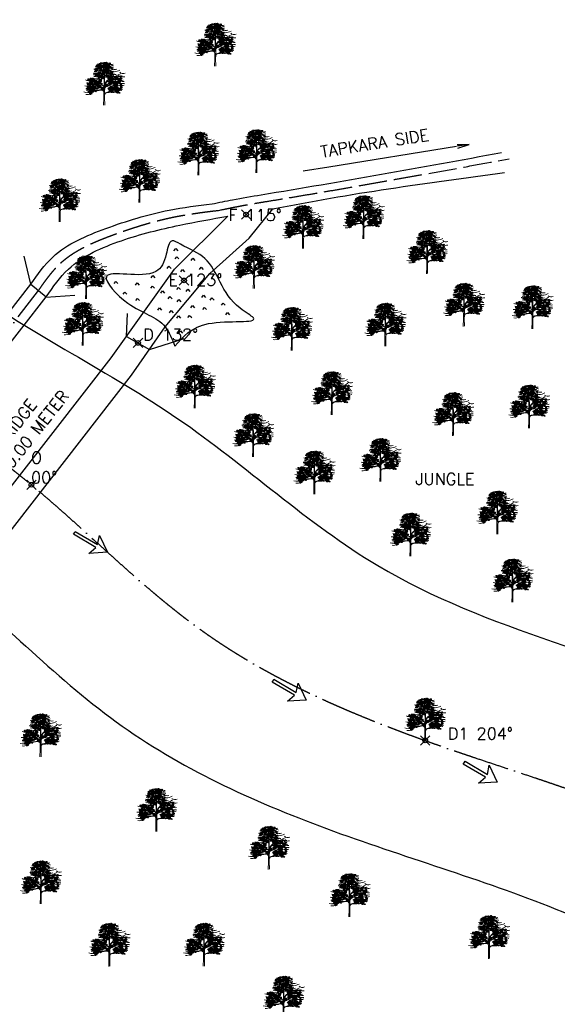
# Model space of a CAD drawing. Header units: millimetres. Extents: x 1046342 to 4871194, y -320379 to 624621.
# Tile 10 of 12: x 4128370 to 4356348, y -108701 to 308894. Entities that reach past the tile are written whole.
import ezdxf

# ---------------------------------------------------------------- set-up
doc = ezdxf.new("R2010")
doc.units = ezdxf.units.MM
doc.header["$LTSCALE"] = 1000
doc.header["$PDMODE"] = 35
doc.header["$PDSIZE"] = 2000
doc.linetypes.add('ACAD_ISO02W100', pattern=[15, 12, -3])
doc.linetypes.add('ACAD_ISO04W100', pattern=[30, 24, -3, 0, -3])
doc.styles.get("Standard").update_dxf_attribs({"font": 'romans.shx'})

# ---------------------------------------------------------------- blocks, each defined once
blk = doc.blocks.new('ARROW 11')
for p, q in [((-20.9, 2.8), (-25.9, 17.5)), ((-25.9, 17.5), (0, 0)), ((-64.1, 0), (-64.1, 2.8)), ((-64.1, 2.8), (-20.9, 2.8)), ((-64.1, -2.8), (-64.1, 0)), ((0, 0), (-25.9, -17.5)), ((-20.9, -2.8), (-64.1, -2.8)), ((-25.9, -17.5), (-20.9, -2.8))]:
    blk.add_line(p, q)
blk = doc.blocks.new('_Open')
at = {"color": 0, "linetype": 'ByBlock', "lineweight": -2}
for p, q in [((-1, 0.167), (0, 0)), ((-1, -0.167), (0, 0)), ((0, 0), (-1, 0))]:
    blk.add_line(p, q, dxfattribs=at)
blk = doc.blocks.new('TREE 34')
at = {"lineweight": 0}
for p, q in [((-0.6, 128.7), (-0.2, 155.6)), ((-0.5, 90.1), (-0.5, 116.2)), ((2.1, 55.8), (2.4, 94.5)), ((-1.6, 33.9), (-1.6, 59.8)), ((-1.4, 69), (-1.1, 82.5)), ((1.9, 37.9), (2, 47.6)), ((-2.8, -0.3), (-1.6, 33.9)), ((2.2, 0), (1.9, 37.9))]:
    blk.add_line(p, q, dxfattribs=at)
at = {"color": 0, "linetype": 'ByBlock', "lineweight": 0}
for centre, radius, start, end in [((-36.2, 178.4), 5.53, 17.2907, 114.8283), ((-33.2, 185.2), 5.65, 198.6203, 293.4986), ((-29.2, 182.6), 5.65, 76.6118, 171.4901), ((-33.4, 188.8), 5.53, 255.2821, 352.8197), ((-21.3, 183.6), 5.65, 76.6118, 171.4901), ((-25.4, 189.8), 5.53, 255.2821, 352.8197), ((-20, 188.3), 5.65, 76.6118, 171.4901), ((-24.2, 194.5), 5.53, 255.2821, 352.8197), ((-19.5, 177.1), 5.65, 76.6118, 171.4901), ((-19.5, 177.1), 5.65, 76.6118, 171.4901), ((-19.7, 179.4), 5.53, 17.2907, 114.8283), ((-16.7, 186.2), 5.65, 198.6203, 293.4986), ((-18.8, 185.2), 5.53, 17.2907, 114.8283), ((-15.8, 192.1), 5.65, 198.6203, 293.4986), ((-6.6, 180.9), 5.65, 76.6118, 171.4901), ((-10.8, 187.1), 5.53, 255.2821, 352.8197), ((-6.4, 179.4), 5.65, 76.6118, 171.4901), ((-10.6, 185.6), 5.53, 255.2821, 352.8197), ((-7, 189.7), 5.65, 231.6169, 326.4952), ((-3.1, 177.7), 5.65, 76.6118, 171.4901), ((-7.2, 183.9), 5.53, 255.2821, 352.8197), ((-2.6, 192), 5.65, 76.6118, 171.4901), ((-6.8, 198.2), 5.53, 255.2821, 352.8197), ((-3.1, 202.3), 5.65, 231.6169, 326.4952), ((0.8, 190.3), 5.65, 76.6118, 171.4901), ((-3.4, 196.5), 5.53, 255.2821, 352.8197), ((4.1, 184.9), 5.65, 76.6118, 171.4901), ((-0.1, 191.1), 5.53, 255.2821, 352.8197), ((5.4, 189.5), 5.65, 76.6118, 171.4901), ((1.2, 195.7), 5.53, 255.2821, 352.8197), ((5.9, 181.3), 5.65, 76.6118, 171.4901), ((1.7, 187.5), 5.53, 255.2821, 352.8197), ((8.7, 177.7), 5.65, 76.6118, 171.4901), ((9.7, 193.9), 5.65, 76.6118, 171.4901), ((5.5, 200.1), 5.53, 255.2821, 352.8197), ((10.9, 190.3), 5.65, 76.6118, 171.4901), ((6.7, 196.5), 5.53, 255.2821, 352.8197), ((8.5, 179.9), 5.53, 17.2907, 114.8283), ((11.5, 186.7), 5.65, 198.6203, 293.4986), ((12.3, 182.5), 5.65, 76.6118, 171.4901), ((8.1, 188.7), 5.53, 255.2821, 352.8197), ((12.7, 183.8), 5.65, 76.6118, 171.4901), ((12.7, 183.8), 5.65, 76.6118, 171.4901), ((8.5, 190), 5.53, 255.2821, 352.8197), ((8.5, 190), 5.53, 255.2821, 352.8197), ((9.4, 179.4), 5.53, 17.2907, 114.8283), ((12.4, 186.3), 5.65, 198.6203, 293.4986), ((12.4, 186.1), 5.53, 17.2907, 114.8283), ((15.5, 192.9), 5.65, 198.6203, 293.4986), ((13.3, 191.9), 5.53, 17.2907, 114.8283), ((16.4, 198.8), 5.65, 198.6203, 293.4986), ((20.2, 179.5), 5.65, 76.6118, 171.4901), ((16, 185.6), 5.53, 255.2821, 352.8197), ((24.3, 179.6), 5.65, 76.6118, 171.4901), ((20.1, 185.7), 5.53, 255.2821, 352.8197), ((25.5, 187.6), 5.65, 76.6118, 171.4901), ((21.4, 193.8), 5.53, 255.2821, 352.8197), ((26.2, 190.6), 5.53, 50.2872, 147.8248), ((25, 198), 5.65, 231.6169, 326.4952), ((-37.8, 161), 5.65, 76.6118, 171.4901), ((-42, 167.2), 5.53, 255.2821, 352.8197), ((-37, 137.8), 5.65, 76.6118, 171.4901), ((-41.1, 144), 5.53, 255.2821, 352.8197), ((-37.2, 164), 5.53, 50.2872, 147.8248), ((-38.4, 171.4), 5.65, 231.6169, 326.4952), ((-36.3, 140.7), 5.53, 50.2872, 147.8248), ((-37.5, 148.1), 5.65, 231.6169, 326.4952), ((-34.4, 165.5), 5.65, 76.6118, 171.4901), ((-34.4, 165.5), 5.65, 76.6118, 171.4901), ((-34.5, 159.4), 5.65, 76.6118, 171.4901), ((-38.6, 165.5), 5.53, 255.2821, 352.8197), ((-33.6, 142.2), 5.65, 76.6118, 171.4901), ((-33.6, 142.2), 5.65, 76.6118, 171.4901), ((-33.6, 136.1), 5.65, 76.6118, 171.4901), ((-37.8, 142.3), 5.53, 255.2821, 352.8197), ((-31.1, 153.9), 5.65, 76.6118, 171.4901), ((-30.8, 151.3), 5.65, 198.6203, 293.4986), ((-29.9, 164.9), 5.65, 76.6118, 171.4901), ((-34.1, 171.1), 5.53, 255.2821, 352.8197), ((-29.8, 158.6), 5.65, 76.6118, 171.4901), ((-34, 164.8), 5.53, 255.2821, 352.8197), ((-29, 141.6), 5.65, 76.6118, 171.4901), ((-33.2, 147.8), 5.53, 255.2821, 352.8197), ((-29, 135.3), 5.65, 76.6118, 171.4901), ((-33.2, 141.5), 5.53, 255.2821, 352.8197), ((-25.3, 147.5), 5.53, 50.2872, 147.8248), ((-26.5, 154.8), 5.65, 231.6169, 326.4952), ((-25.3, 132.3), 5.53, 50.2872, 147.8248), ((-24.3, 169), 5.65, 76.6118, 171.4901), ((-28.5, 175.2), 5.53, 255.2821, 352.8197), ((-23.4, 171), 5.65, 76.6118, 171.4901), ((-22.5, 148.9), 5.65, 76.6118, 171.4901), ((-22.5, 148.9), 5.65, 76.6118, 171.4901), ((-22.6, 142.8), 5.65, 76.6118, 171.4901), ((-26.7, 149), 5.53, 255.2821, 352.8197), ((-22.5, 133.7), 5.65, 76.6118, 171.4901), ((-22.5, 133.7), 5.65, 76.6118, 171.4901), ((-23.7, 173.2), 5.53, 17.2907, 114.8283), ((-20.7, 180), 5.65, 198.6203, 293.4986), ((-19.9, 175.8), 5.65, 76.6118, 171.4901), ((-24.1, 182), 5.53, 255.2821, 352.8197), ((-23.7, 183.3), 5.53, 255.2821, 352.8197), ((-23.7, 183.3), 5.53, 255.2821, 352.8197), ((-22.8, 172.7), 5.53, 17.2907, 114.8283), ((-19.8, 179.6), 5.65, 198.6203, 293.4986), ((-19.8, 158), 5.65, 198.6203, 293.4986), ((-19.8, 142.8), 5.65, 198.6203, 293.4986), ((-18, 148.4), 5.65, 76.6118, 171.4901), ((-22.2, 154.6), 5.53, 255.2821, 352.8197), ((-18, 133.2), 5.65, 76.6118, 171.4901), ((-22.2, 139.4), 5.53, 255.2821, 352.8197), ((-17.9, 166.8), 5.65, 76.6118, 171.4901), ((-22.1, 173), 5.53, 255.2821, 352.8197), ((-18, 142), 5.65, 76.6118, 171.4901), ((-22.1, 148.2), 5.53, 255.2821, 352.8197), ((-15.5, 160.5), 5.65, 76.6118, 171.4901), ((-15.5, 160.5), 5.65, 76.6118, 171.4901), ((-19.7, 166.7), 5.53, 255.2821, 352.8197), ((-19.7, 166.7), 5.53, 255.2821, 352.8197), ((-15.8, 162.7), 5.53, 17.2907, 114.8283), ((-12.8, 169.5), 5.65, 198.6203, 293.4986), ((-12, 172.8), 5.65, 76.6118, 171.4901), ((-16.2, 178.9), 5.53, 255.2821, 352.8197), ((-14.9, 168.6), 5.53, 17.2907, 114.8283), ((-11.8, 175.4), 5.65, 198.6203, 293.4986), ((-10.5, 144), 5.53, 50.2872, 147.8248), ((-11.7, 151.4), 5.65, 231.6169, 326.4952), ((-7.9, 172.9), 5.65, 76.6118, 171.4901), ((-12, 179), 5.53, 255.2821, 352.8197), ((-7.8, 145.5), 5.65, 76.6118, 171.4901), ((-7.8, 145.5), 5.65, 76.6118, 171.4901), ((-7.8, 139.4), 5.65, 76.6118, 171.4901), ((-12, 145.5), 5.53, 255.2821, 352.8197), ((-7.5, 157.5), 5.53, 50.2872, 147.8248), ((-8.7, 164.8), 5.65, 231.6169, 326.4952), ((-5, 154.5), 5.65, 198.6203, 293.4986), ((-4.7, 158.9), 5.65, 76.6118, 171.4901), ((-4.7, 158.9), 5.65, 76.6118, 171.4901), ((-4.7, 152.8), 5.65, 76.6118, 171.4901), ((-8.9, 159), 5.53, 255.2821, 352.8197), ((-3.2, 144.9), 5.65, 76.6118, 171.4901), ((-7.4, 151.1), 5.53, 255.2821, 352.8197), ((-3.2, 138.6), 5.65, 76.6118, 171.4901), ((-7.4, 144.8), 5.53, 255.2821, 352.8197), ((-2, 168), 5.65, 198.6203, 293.4986), ((-0.7, 163), 5.65, 76.6118, 171.4901), ((-4.9, 169.2), 5.53, 255.2821, 352.8197), ((-0.2, 158.4), 5.65, 76.6118, 171.4901), ((-4.4, 164.5), 5.53, 255.2821, 352.8197), ((-0.1, 152), 5.65, 76.6118, 171.4901), ((-4.3, 158.2), 5.53, 255.2821, 352.8197), ((0.3, 172.3), 5.65, 76.6118, 171.4901), ((-3.9, 178.5), 5.53, 255.2821, 352.8197), ((-2.9, 159.7), 5.65, 15.2344, 110.1127), ((0.5, 166.3), 5.53, 193.9048, 291.4424), ((1.5, 176.9), 5.65, 76.6118, 171.4901), ((-2.6, 183.1), 5.53, 255.2821, 352.8197), ((4.6, 155.5), 5.65, 76.6118, 171.4901), ((0.4, 161.7), 5.53, 255.2821, 352.8197), ((1.9, 162.9), 5.65, 15.2344, 110.1127), ((5.4, 169.5), 5.53, 193.9048, 291.4424), ((3, 158), 5.65, 15.2344, 110.1127), ((6.4, 164.6), 5.53, 193.9048, 291.4424), ((6.9, 149.1), 5.65, 76.6118, 171.4901), ((6.9, 149.1), 5.65, 76.6118, 171.4901), ((2.7, 155.3), 5.53, 255.2821, 352.8197), ((2.7, 155.3), 5.53, 255.2821, 352.8197), ((7.9, 175.7), 5.65, 76.6118, 171.4901), ((3.7, 181.9), 5.53, 255.2821, 352.8197), ((8.2, 175), 5.65, 76.6118, 171.4901), ((8.2, 175), 5.65, 76.6118, 171.4901), ((4, 181.2), 5.53, 255.2821, 352.8197), ((4, 181.2), 5.53, 255.2821, 352.8197), ((9, 134.4), 5.53, 50.2872, 147.8248), ((7.8, 141.8), 5.65, 231.6169, 326.4952), ((11.3, 167.2), 5.65, 76.6118, 171.4901), ((7.1, 173.4), 5.53, 255.2821, 352.8197), ((7.9, 161.2), 5.65, 15.2344, 110.1127), ((11.3, 167.8), 5.53, 193.9048, 291.4424), ((11.8, 135.9), 5.65, 76.6118, 171.4901), ((11.8, 135.9), 5.65, 76.6118, 171.4901), ((8.9, 144.6), 5.65, 15.2344, 110.1127), ((12.3, 151.2), 5.53, 193.9048, 291.4424), ((10.7, 177.5), 5.65, 231.6169, 326.4952), ((14.3, 173.5), 5.65, 76.6118, 171.4901), ((10.1, 179.7), 5.53, 255.2821, 352.8197), ((14.6, 165.5), 5.65, 76.6118, 171.4901), ((10.5, 171.7), 5.53, 255.2821, 352.8197), ((14.5, 145), 5.65, 198.6203, 293.4986), ((11.9, 153.9), 5.65, 15.2344, 110.1127), ((15.3, 160.5), 5.53, 193.9048, 291.4424), ((12, 150.1), 5.65, 15.2344, 110.1127), ((15.4, 156.8), 5.53, 193.9048, 291.4424), ((16.3, 135.3), 5.65, 76.6118, 171.4901), ((12.1, 141.5), 5.53, 255.2821, 352.8197), ((16.6, 167.2), 5.65, 76.6118, 171.4901), ((16.6, 167.2), 5.65, 76.6118, 171.4901), ((12.5, 173.4), 5.53, 255.2821, 352.8197), ((12.5, 173.4), 5.53, 255.2821, 352.8197), ((13.5, 145.7), 5.65, 15.2344, 110.1127), ((17, 152.4), 5.53, 193.9048, 291.4424), ((15.8, 157.9), 5.65, 15.2344, 110.1127), ((19.3, 164.5), 5.53, 193.9048, 291.4424), ((16.4, 169.4), 5.53, 17.2907, 114.8283), ((19.4, 176.2), 5.65, 198.6203, 293.4986), ((17.3, 175.3), 5.53, 17.2907, 114.8283), ((20.3, 182.1), 5.65, 198.6203, 293.4986), ((19, 163.4), 5.65, 15.2344, 110.1127), ((22.4, 170.1), 5.53, 193.9048, 291.4424), ((19.4, 144), 5.65, 15.2344, 110.1127), ((22.9, 150.7), 5.53, 193.9048, 291.4424), ((20.5, 159), 5.65, 15.2344, 110.1127), ((24, 165.6), 5.53, 193.9048, 291.4424), ((24.4, 144.1), 5.65, 15.2344, 110.1127), ((27.8, 150.7), 5.53, 193.9048, 291.4424), ((26.4, 157.3), 5.65, 15.2344, 110.1127), ((29.9, 163.9), 5.53, 193.9048, 291.4424), ((31.8, 139.8), 5.65, 76.6118, 171.4901), ((27.6, 146), 5.53, 255.2821, 352.8197), ((29.2, 147.2), 5.65, 15.2344, 110.1127), ((32.6, 153.9), 5.53, 193.9048, 291.4424), ((30.3, 142.4), 5.65, 15.2344, 110.1127), ((33.7, 149), 5.53, 193.9048, 291.4424), ((34.2, 133.5), 5.65, 76.6118, 171.4901), ((34.2, 133.5), 5.65, 76.6118, 171.4901), ((30, 139.7), 5.53, 255.2821, 352.8197), ((30, 139.7), 5.53, 255.2821, 352.8197), ((33.3, 167.7), 5.65, 15.2344, 110.1127), ((36.7, 174.4), 5.53, 193.9048, 291.4424), ((38.5, 151.6), 5.65, 76.6118, 171.4901), ((34.3, 157.8), 5.53, 255.2821, 352.8197), ((35.1, 145.5), 5.65, 15.2344, 110.1127), ((38.5, 152.2), 5.53, 193.9048, 291.4424), ((38, 161.9), 5.65, 231.6169, 326.4952), ((40.7, 163.5), 5.65, 76.6118, 171.4901), ((36.6, 169.7), 5.53, 255.2821, 352.8197), ((70, 139.6), 5.65, 198.6203, 293.4986), ((-77.9, 97.6), 5.65, 15.2344, 110.1127), ((-74.5, 104.2), 5.53, 193.9048, 291.4424), ((-76.9, 92.7), 5.65, 15.2344, 110.1127), ((-73.4, 99.4), 5.53, 193.9048, 291.4424), ((-71.4, 117.7), 5.65, 76.6118, 171.4901), ((-75.6, 123.9), 5.53, 255.2821, 352.8197), ((-69, 113.2), 5.65, 76.6118, 171.4901), ((-73.2, 119.4), 5.53, 255.2821, 352.8197), ((-72, 95.9), 5.65, 15.2344, 110.1127), ((-68.6, 102.5), 5.53, 193.9048, 291.4424), ((-65.2, 100.2), 5.65, 76.6118, 171.4901), ((-69.4, 106.4), 5.53, 255.2821, 352.8197), ((-68, 88.6), 5.65, 15.2344, 110.1127), ((-64.6, 95.3), 5.53, 193.9048, 291.4424), ((-63.9, 104.6), 5.65, 76.6118, 171.4901), ((-68, 110.8), 5.53, 255.2821, 352.8197), ((-65.8, 113.9), 5.53, 17.2907, 114.8283), ((-62.7, 120.7), 5.65, 198.6203, 293.4986), ((-63.2, 107.6), 5.53, 50.2872, 147.8248), ((-64.4, 115), 5.65, 231.6169, 326.4952), ((-64, 92.6), 5.65, 15.2344, 110.1127), ((-60.6, 99.3), 5.53, 193.9048, 291.4424), ((-60, 120.7), 5.65, 76.6118, 171.4901), ((-64.2, 126.8), 5.53, 255.2821, 352.8197), ((-60.9, 98.1), 5.65, 15.2344, 110.1127), ((-57.4, 104.8), 5.53, 193.9048, 291.4424), ((-56.7, 115.2), 5.65, 76.6118, 171.4901), ((-60.8, 121.4), 5.53, 255.2821, 352.8197), ((-55.9, 108.5), 5.65, 76.6118, 171.4901), ((-60.1, 114.7), 5.53, 255.2821, 352.8197), ((-59.3, 93.7), 5.65, 15.2344, 110.1127), ((-55.9, 100.4), 5.53, 193.9048, 291.4424), ((-55.4, 119.9), 5.65, 76.6118, 171.4901), ((-59.6, 126.1), 5.53, 255.2821, 352.8197), ((-54.7, 113.1), 5.65, 76.6118, 171.4901), ((-58.8, 119.3), 5.53, 255.2821, 352.8197), ((-52.2, 107.1), 5.65, 76.6118, 171.4901), ((-56.4, 113.3), 5.53, 255.2821, 352.8197), ((-54.9, 108.8), 5.53, 17.2907, 114.8283), ((-51.9, 115.6), 5.65, 198.6203, 293.4986), ((-51.1, 119.9), 5.65, 76.6118, 171.4901), ((-55.3, 126.1), 5.53, 255.2821, 352.8197), ((-53.4, 92), 5.65, 15.2344, 110.1127), ((-50, 98.7), 5.53, 193.9048, 291.4424), ((-51, 95.4), 5.65, 231.6169, 326.4952), ((-47.8, 118.2), 5.65, 76.6118, 171.4901), ((-51.9, 124.4), 5.53, 255.2821, 352.8197), ((-44.4, 112.8), 5.65, 76.6118, 171.4901), ((-48.6, 119), 5.53, 255.2821, 352.8197), ((-43.2, 117.4), 5.65, 76.6118, 171.4901), ((-47.3, 123.6), 5.53, 255.2821, 352.8197), ((-42.7, 104.5), 5.65, 76.6118, 171.4901), ((-46.9, 110.7), 5.53, 255.2821, 352.8197), ((-42.1, 107.5), 5.53, 50.2872, 147.8248), ((-43.3, 114.8), 5.65, 231.6169, 326.4952), ((-39.4, 108.9), 5.65, 76.6118, 171.4901), ((-39.4, 108.9), 5.65, 76.6118, 171.4901), ((-42.7, 99), 5.65, 15.2344, 110.1127), ((-39.2, 105.6), 5.53, 193.9048, 291.4424), ((-36.6, 118), 5.65, 198.6203, 293.4986), ((-35.2, 94.7), 5.65, 76.6118, 171.4901), ((-39.4, 100.9), 5.53, 255.2821, 352.8197), ((-34.8, 108.4), 5.65, 76.6118, 171.4901), ((-39, 114.6), 5.53, 255.2821, 352.8197), ((-37.8, 102.1), 5.65, 15.2344, 110.1127), ((-34.4, 108.8), 5.53, 193.9048, 291.4424), ((-36.8, 97.3), 5.65, 15.2344, 110.1127), ((-33.3, 103.9), 5.53, 193.9048, 291.4424), ((-32.9, 88.4), 5.65, 76.6118, 171.4901), ((-32.9, 88.4), 5.65, 76.6118, 171.4901), ((-37, 94.6), 5.53, 255.2821, 352.8197), ((-37, 94.6), 5.53, 255.2821, 352.8197), ((-30.2, 130.7), 5.65, 76.6118, 171.4901), ((-34.4, 136.9), 5.53, 255.2821, 352.8197), ((-28.5, 106.5), 5.65, 76.6118, 171.4901), ((-32.7, 112.7), 5.53, 255.2821, 352.8197), ((-31.9, 100.4), 5.65, 15.2344, 110.1127), ((-28.5, 107.1), 5.53, 193.9048, 291.4424), ((-29.1, 116.8), 5.65, 231.6169, 326.4952), ((-25.1, 104.8), 5.65, 76.6118, 171.4901), ((-29.3, 111), 5.53, 255.2821, 352.8197), ((-26.5, 139.7), 5.65, 231.6169, 326.4952), ((-27.9, 93.2), 5.65, 15.2344, 110.1127), ((-24.5, 99.8), 5.53, 193.9048, 291.4424), ((-27.8, 89.4), 5.65, 15.2344, 110.1127), ((-24.3, 96), 5.53, 193.9048, 291.4424), ((-22.6, 127.6), 5.65, 76.6118, 171.4901), ((-26.7, 133.8), 5.53, 255.2821, 352.8197), ((-22.4, 135.9), 5.65, 198.6203, 293.4986), ((-23.9, 97.2), 5.65, 15.2344, 110.1127), ((-20.5, 103.8), 5.53, 193.9048, 291.4424), ((-21, 114.5), 5.53, 50.2872, 147.8248), ((-22.1, 121.9), 5.65, 231.6169, 326.4952), ((-18.2, 115.9), 5.65, 76.6118, 171.4901), ((-18.2, 115.9), 5.65, 76.6118, 171.4901), ((-18.2, 109.8), 5.65, 76.6118, 171.4901), ((-22.4, 116), 5.53, 255.2821, 352.8197), ((-18, 126.9), 5.65, 76.6118, 171.4901), ((-22.1, 133), 5.53, 255.2821, 352.8197), ((-20.8, 102.7), 5.65, 15.2344, 110.1127), ((-17.3, 109.3), 5.53, 193.9048, 291.4424), ((-19.2, 98.3), 5.65, 15.2344, 110.1127), ((-15.8, 104.9), 5.53, 193.9048, 291.4424), ((-15.4, 125), 5.65, 198.6203, 293.4986), ((-13.7, 115.4), 5.65, 76.6118, 171.4901), ((-17.8, 121.6), 5.53, 255.2821, 352.8197), ((-13.6, 109.1), 5.65, 76.6118, 171.4901), ((-17.8, 115.2), 5.53, 255.2821, 352.8197), ((-11.4, 127.5), 5.53, 50.2872, 147.8248), ((-12.6, 134.9), 5.65, 231.6169, 326.4952), ((-13.3, 96.6), 5.65, 15.2344, 110.1127), ((-9.9, 103.2), 5.53, 193.9048, 291.4424), ((-8.7, 129), 5.65, 76.6118, 171.4901), ((-8.7, 129), 5.65, 76.6118, 171.4901), ((-8.7, 122.9), 5.65, 76.6118, 171.4901), ((-12.8, 129), 5.53, 255.2821, 352.8197), ((-5.9, 138), 5.65, 198.6203, 293.4986), ((-4.1, 128.4), 5.65, 76.6118, 171.4901), ((-8.3, 134.6), 5.53, 255.2821, 352.8197), ((-4.1, 122.1), 5.65, 76.6118, 171.4901), ((-8.2, 128.3), 5.53, 255.2821, 352.8197), ((7.3, 91), 5.53, 50.2872, 147.8248), ((6.1, 98.4), 5.65, 231.6169, 326.4952), ((10, 92.5), 5.65, 76.6118, 171.4901), ((10, 92.5), 5.65, 76.6118, 171.4901), ((10, 86.4), 5.65, 76.6118, 171.4901), ((5.8, 92.6), 5.53, 255.2821, 352.8197), ((11.8, 129.8), 5.65, 76.6118, 171.4901), ((7.6, 136), 5.53, 255.2821, 352.8197), ((12.8, 101.6), 5.65, 198.6203, 293.4986), ((14.6, 91.9), 5.65, 76.6118, 171.4901), ((10.4, 98.1), 5.53, 255.2821, 352.8197), ((16.4, 129), 5.65, 76.6118, 171.4901), ((12.2, 135.2), 5.53, 255.2821, 352.8197), ((19.4, 126.6), 5.53, 50.2872, 147.8248), ((18.3, 134), 5.65, 231.6169, 326.4952), ((22.2, 128.1), 5.65, 76.6118, 171.4901), ((22.2, 128.1), 5.65, 76.6118, 171.4901), ((22.2, 122), 5.65, 76.6118, 171.4901), ((18, 128.2), 5.53, 255.2821, 352.8197), ((19.9, 116.8), 5.65, 15.2344, 110.1127), ((23.3, 123.5), 5.53, 193.9048, 291.4424), ((22.9, 98.9), 5.53, 50.2872, 147.8248), ((21.7, 106.2), 5.65, 231.6169, 326.4952), ((25, 137.2), 5.65, 198.6203, 293.4986), ((25.7, 100.3), 5.65, 76.6118, 171.4901), ((25.7, 100.3), 5.65, 76.6118, 171.4901), ((25.7, 94.2), 5.65, 76.6118, 171.4901), ((21.5, 100.4), 5.53, 255.2821, 352.8197), ((26.7, 127.5), 5.65, 76.6118, 171.4901), ((22.6, 133.7), 5.53, 255.2821, 352.8197), ((26.8, 121.2), 5.65, 76.6118, 171.4901), ((22.6, 127.4), 5.53, 255.2821, 352.8197), ((27.3, 112.6), 5.65, 76.6118, 171.4901), ((23.2, 118.8), 5.53, 255.2821, 352.8197), ((24.7, 120), 5.65, 15.2344, 110.1127), ((28.2, 126.6), 5.53, 193.9048, 291.4424), ((28.4, 109.4), 5.65, 198.6203, 293.4986), ((25.8, 115.1), 5.65, 15.2344, 110.1127), ((29.2, 121.8), 5.53, 193.9048, 291.4424), ((29.7, 106.2), 5.65, 76.6118, 171.4901), ((29.7, 106.2), 5.65, 76.6118, 171.4901), ((25.5, 112.4), 5.53, 255.2821, 352.8197), ((25.5, 112.4), 5.53, 255.2821, 352.8197), ((30.2, 99.8), 5.65, 76.6118, 171.4901), ((26, 105.9), 5.53, 255.2821, 352.8197), ((30.3, 93.4), 5.65, 76.6118, 171.4901), ((26.1, 99.6), 5.53, 255.2821, 352.8197), ((34.1, 124.3), 5.65, 76.6118, 171.4901), ((29.9, 130.5), 5.53, 255.2821, 352.8197), ((30.6, 118.3), 5.65, 15.2344, 110.1127), ((34.1, 124.9), 5.53, 193.9048, 291.4424), ((31.6, 101.7), 5.65, 15.2344, 110.1127), ((35.1, 108.4), 5.53, 193.9048, 291.4424), ((33.5, 134.7), 5.65, 231.6169, 326.4952), ((37.4, 122.6), 5.65, 76.6118, 171.4901), ((33.2, 128.8), 5.53, 255.2821, 352.8197), ((34.7, 111), 5.65, 15.2344, 110.1127), ((38.1, 117.7), 5.53, 193.9048, 291.4424), ((34.8, 107.3), 5.65, 15.2344, 110.1127), ((38.2, 113.9), 5.53, 193.9048, 291.4424), ((36.1, 129), 5.65, 15.2344, 110.1127), ((39.5, 135.6), 5.53, 193.9048, 291.4424), ((36.3, 102.8), 5.65, 15.2344, 110.1127), ((39.8, 109.5), 5.53, 193.9048, 291.4424), ((38.6, 115), 5.65, 15.2344, 110.1127), ((42.1, 121.7), 5.53, 193.9048, 291.4424), ((40.8, 130.1), 5.65, 15.2344, 110.1127), ((44.2, 136.7), 5.53, 193.9048, 291.4424), ((41.8, 120.5), 5.65, 15.2344, 110.1127), ((45.2, 127.2), 5.53, 193.9048, 291.4424), ((42.2, 101.1), 5.65, 15.2344, 110.1127), ((45.7, 107.8), 5.53, 193.9048, 291.4424), ((46, 87.3), 5.65, 76.6118, 171.4901), ((41.8, 93.5), 5.53, 255.2821, 352.8197), ((46.8, 89.2), 5.65, 76.6118, 171.4901), ((43.3, 116.1), 5.65, 15.2344, 110.1127), ((46.8, 122.8), 5.53, 193.9048, 291.4424), ((49, 101.9), 5.65, 76.6118, 171.4901), ((44.8, 108.1), 5.53, 255.2821, 352.8197), ((46.6, 91.5), 5.53, 17.2907, 114.8283), ((49.6, 98.3), 5.65, 198.6203, 293.4986), ((46.7, 128.4), 5.65, 15.2344, 110.1127), ((50.1, 135), 5.53, 193.9048, 291.4424), ((50.4, 94), 5.65, 76.6118, 171.4901), ((46.2, 100.2), 5.53, 255.2821, 352.8197), ((47.5, 91), 5.53, 17.2907, 114.8283), ((50.5, 97.8), 5.65, 198.6203, 293.4986), ((50.8, 95.4), 5.65, 76.6118, 171.4901), ((50.8, 95.4), 5.65, 76.6118, 171.4901), ((46.6, 101.6), 5.53, 255.2821, 352.8197), ((46.6, 101.6), 5.53, 255.2821, 352.8197), ((49.2, 114.4), 5.65, 15.2344, 110.1127), ((52.7, 121.1), 5.53, 193.9048, 291.4424), ((50.5, 97.6), 5.53, 17.2907, 114.8283), ((53.6, 104.4), 5.65, 198.6203, 293.4986), ((51.4, 103.5), 5.53, 17.2907, 114.8283), ((54.5, 110.3), 5.65, 198.6203, 293.4986), ((54.9, 126.6), 5.53, 50.2872, 147.8248), ((53.7, 134), 5.65, 231.6169, 326.4952), ((57.6, 128.1), 5.65, 76.6118, 171.4901), ((57.6, 128.1), 5.65, 76.6118, 171.4901), ((57.6, 121.9), 5.65, 76.6118, 171.4901), ((53.5, 128.1), 5.53, 255.2821, 352.8197), ((58.3, 91), 5.65, 76.6118, 171.4901), ((54.1, 97.2), 5.53, 255.2821, 352.8197), ((55.4, 86.8), 5.53, 17.2907, 114.8283), ((58.4, 93.7), 5.65, 198.6203, 293.4986), ((60.4, 137.1), 5.65, 198.6203, 293.4986), ((62.2, 127.5), 5.65, 76.6118, 171.4901), ((58, 133.7), 5.53, 255.2821, 352.8197), ((62.2, 121.2), 5.65, 76.6118, 171.4901), ((58.1, 127.4), 5.53, 255.2821, 352.8197), ((62.4, 91.1), 5.65, 76.6118, 171.4901), ((58.2, 97.3), 5.53, 255.2821, 352.8197), ((63.6, 99.2), 5.65, 76.6118, 171.4901), ((59.4, 105.4), 5.53, 255.2821, 352.8197), ((64.3, 102.1), 5.53, 50.2872, 147.8248), ((63.1, 109.5), 5.65, 231.6169, 326.4952), ((67.3, 130.5), 5.65, 76.6118, 171.4901), ((67.3, 130.5), 5.65, 76.6118, 171.4901), ((63.1, 136.7), 5.53, 255.2821, 352.8197), ((63.1, 136.7), 5.53, 255.2821, 352.8197), ((64.6, 109.7), 5.65, 15.2344, 110.1127), ((68, 116.3), 5.53, 193.9048, 291.4424), ((72, 105.4), 5.65, 76.6118, 171.4901), ((67.8, 111.6), 5.53, 255.2821, 352.8197), ((69.4, 112.9), 5.65, 15.2344, 110.1127), ((72.9, 119.5), 5.53, 193.9048, 291.4424), ((70.5, 108), 5.65, 15.2344, 110.1127), ((73.9, 114.6), 5.53, 193.9048, 291.4424), ((74.4, 99.1), 5.65, 76.6118, 171.4901), ((74.4, 99.1), 5.65, 76.6118, 171.4901), ((70.2, 105.3), 5.53, 255.2821, 352.8197), ((70.2, 105.3), 5.53, 255.2821, 352.8197), ((77.2, 128.8), 5.65, 76.6118, 171.4901), ((73.1, 135), 5.53, 255.2821, 352.8197), ((78.1, 130.8), 5.65, 76.6118, 171.4901), ((78.7, 117.2), 5.65, 76.6118, 171.4901), ((74.6, 123.4), 5.53, 255.2821, 352.8197), ((75.3, 111.2), 5.65, 15.2344, 110.1127), ((78.8, 117.8), 5.53, 193.9048, 291.4424), ((79.4, 88), 5.65, 76.6118, 171.4901), ((75.2, 94.2), 5.53, 255.2821, 352.8197), ((76.3, 94.6), 5.65, 15.2344, 110.1127), ((79.8, 101.2), 5.53, 193.9048, 291.4424), ((78.2, 127.5), 5.65, 231.6169, 326.4952), ((-73.5, 80.1), 5.65, 76.6118, 171.4901), ((-77.7, 86.2), 5.53, 255.2821, 352.8197), ((-73, 83.8), 5.65, 76.6118, 171.4901), ((-73, 83.8), 5.65, 76.6118, 171.4901), ((-77.1, 90), 5.53, 255.2821, 352.8197), ((-77.1, 90), 5.53, 255.2821, 352.8197), ((-70.1, 78.4), 5.65, 76.6118, 171.4901), ((-74.3, 84.6), 5.53, 255.2821, 352.8197), ((-69.8, 58.3), 5.65, 76.6118, 171.4901), ((-74, 64.5), 5.53, 255.2821, 352.8197), ((-69, 60.3), 5.65, 76.6118, 171.4901), ((-66.8, 72.9), 5.65, 76.6118, 171.4901), ((-71, 79.1), 5.53, 255.2821, 352.8197), ((-69.2, 62.5), 5.53, 17.2907, 114.8283), ((-66.2, 69.4), 5.65, 198.6203, 293.4986), ((-65.5, 77.6), 5.65, 76.6118, 171.4901), ((-69.7, 83.8), 5.53, 255.2821, 352.8197), ((-65.4, 65.1), 5.65, 76.6118, 171.4901), ((-69.6, 71.3), 5.53, 255.2821, 352.8197), ((-68.3, 62.1), 5.53, 17.2907, 114.8283), ((-65.3, 68.9), 5.65, 198.6203, 293.4986), ((-65, 66.5), 5.65, 76.6118, 171.4901), ((-65, 66.5), 5.65, 76.6118, 171.4901), ((-69.2, 72.6), 5.53, 255.2821, 352.8197), ((-69.2, 72.6), 5.53, 255.2821, 352.8197), ((-67.9, 84.9), 5.65, 15.2344, 110.1127), ((-64.4, 91.5), 5.53, 193.9048, 291.4424), ((-63.4, 56.2), 5.65, 76.6118, 171.4901), ((-67.6, 62.4), 5.53, 255.2821, 352.8197), ((-66.3, 80.4), 5.65, 15.2344, 110.1127), ((-65.3, 68.7), 5.53, 17.2907, 114.8283), ((-62.3, 75.5), 5.65, 198.6203, 293.4986), ((-64.4, 74.6), 5.53, 17.2907, 114.8283), ((-61.4, 81.4), 5.65, 198.6203, 293.4986), ((-61.1, 49.8), 5.65, 76.6118, 171.4901), ((-61.1, 49.8), 5.65, 76.6118, 171.4901), ((-65.2, 56), 5.53, 255.2821, 352.8197), ((-65.2, 56), 5.53, 255.2821, 352.8197), ((-64.6, 77.5), 5.65, 15.2344, 110.1127), ((-61.1, 84.2), 5.53, 193.9048, 291.4424), ((-61.3, 52), 5.53, 17.2907, 114.8283), ((-58.3, 58.9), 5.65, 198.6203, 293.4986), ((-57.5, 62.1), 5.65, 76.6118, 171.4901), ((-61.7, 68.3), 5.53, 255.2821, 352.8197), ((-57.1, 73.3), 5.65, 76.6118, 171.4901), ((-61.3, 79.5), 5.53, 255.2821, 352.8197), ((-60.4, 57.9), 5.53, 17.2907, 114.8283), ((-57.4, 64.8), 5.65, 198.6203, 293.4986), ((-60.4, 78.7), 5.65, 15.2344, 110.1127), ((-59.7, 80.7), 5.65, 15.2344, 110.1127), ((-56.3, 87.3), 5.53, 193.9048, 291.4424), ((-58.7, 75.8), 5.65, 15.2344, 110.1127), ((-55.2, 82.5), 5.53, 193.9048, 291.4424), ((-54.8, 66.9), 5.65, 76.6118, 171.4901), ((-54.8, 66.9), 5.65, 76.6118, 171.4901), ((-58.9, 73.1), 5.53, 255.2821, 352.8197), ((-58.9, 73.1), 5.53, 255.2821, 352.8197), ((-50.4, 85), 5.65, 76.6118, 171.4901), ((-54.6, 91.2), 5.53, 255.2821, 352.8197), ((-53.8, 79), 5.65, 15.2344, 110.1127), ((-50.4, 85.6), 5.53, 193.9048, 291.4424), ((-52.8, 62.4), 5.65, 15.2344, 110.1127), ((-49.4, 69.1), 5.53, 193.9048, 291.4424), ((-47, 83.3), 5.65, 76.6118, 171.4901), ((-51.2, 89.5), 5.53, 255.2821, 352.8197), ((-49.8, 71.7), 5.65, 15.2344, 110.1127), ((-46.4, 78.4), 5.53, 193.9048, 291.4424), ((-49.7, 68), 5.65, 15.2344, 110.1127), ((-46.2, 74.6), 5.53, 193.9048, 291.4424), ((-48.1, 63.5), 5.65, 15.2344, 110.1127), ((-44.7, 70.2), 5.53, 193.9048, 291.4424), ((-45.8, 75.7), 5.65, 15.2344, 110.1127), ((-42.4, 82.4), 5.53, 193.9048, 291.4424), ((-42.7, 81.2), 5.65, 15.2344, 110.1127), ((-39.2, 87.9), 5.53, 193.9048, 291.4424), ((-42.2, 61.8), 5.65, 15.2344, 110.1127), ((-38.8, 68.5), 5.53, 193.9048, 291.4424), ((-41.1, 76.8), 5.65, 15.2344, 110.1127), ((-37.7, 83.5), 5.53, 193.9048, 291.4424), ((-35.2, 75.1), 5.65, 15.2344, 110.1127), ((-31.8, 81.8), 5.53, 193.9048, 291.4424), ((-30.9, 83.9), 5.65, 15.2344, 110.1127), ((-27.5, 90.5), 5.53, 193.9048, 291.4424), ((-26.2, 85), 5.65, 15.2344, 110.1127), ((-22.8, 91.6), 5.53, 193.9048, 291.4424), ((-20.3, 83.3), 5.65, 15.2344, 110.1127), ((-16.9, 89.9), 5.53, 193.9048, 291.4424), ((-11.4, 75.8), 5.53, 50.2872, 147.8248), ((-12.6, 83.2), 5.65, 231.6169, 326.4952), ((-8.7, 77.3), 5.65, 76.6118, 171.4901), ((-8.7, 77.3), 5.65, 76.6118, 171.4901), ((-8.7, 71.2), 5.65, 76.6118, 171.4901), ((-12.8, 77.4), 5.53, 255.2821, 352.8197), ((-5.9, 86.4), 5.65, 198.6203, 293.4986), ((-4.1, 76.7), 5.65, 76.6118, 171.4901), ((-8.3, 82.9), 5.53, 255.2821, 352.8197), ((-4.1, 70.4), 5.65, 76.6118, 171.4901), ((-8.2, 76.6), 5.53, 255.2821, 352.8197), ((14.6, 85.6), 5.65, 76.6118, 171.4901), ((10.4, 91.8), 5.53, 255.2821, 352.8197), ((19, 73.5), 5.65, 15.2344, 110.1127), ((22.4, 80.1), 5.53, 193.9048, 291.4424), ((26.4, 69.3), 5.65, 76.6118, 171.4901), ((22.3, 75.5), 5.53, 255.2821, 352.8197), ((23.8, 76.7), 5.65, 15.2344, 110.1127), ((27.3, 83.3), 5.53, 193.9048, 291.4424), ((24.9, 71.8), 5.65, 15.2344, 110.1127), ((28.3, 78.4), 5.53, 193.9048, 291.4424), ((28.8, 62.9), 5.65, 76.6118, 171.4901), ((28.8, 62.9), 5.65, 76.6118, 171.4901), ((24.6, 69.1), 5.53, 255.2821, 352.8197), ((24.6, 69.1), 5.53, 255.2821, 352.8197), ((33.2, 81), 5.65, 76.6118, 171.4901), ((29, 87.2), 5.53, 255.2821, 352.8197), ((29.7, 75), 5.65, 15.2344, 110.1127), ((33.2, 81.6), 5.53, 193.9048, 291.4424), ((30.7, 58.4), 5.65, 15.2344, 110.1127), ((34.2, 65), 5.53, 193.9048, 291.4424), ((32.6, 91.3), 5.65, 231.6169, 326.4952), ((36.5, 79.3), 5.65, 76.6118, 171.4901), ((32.4, 85.5), 5.53, 255.2821, 352.8197), ((33.8, 67.7), 5.65, 15.2344, 110.1127), ((37.2, 74.3), 5.53, 193.9048, 291.4424), ((33.9, 63.9), 5.65, 15.2344, 110.1127), ((37.3, 70.6), 5.53, 193.9048, 291.4424), ((35.4, 59.5), 5.65, 15.2344, 110.1127), ((38.9, 66.2), 5.53, 193.9048, 291.4424), ((37.7, 71.7), 5.65, 15.2344, 110.1127), ((41.2, 78.3), 5.53, 193.9048, 291.4424), ((40.9, 77.2), 5.65, 15.2344, 110.1127), ((44.3, 83.9), 5.53, 193.9048, 291.4424), ((41.3, 57.8), 5.65, 15.2344, 110.1127), ((44.8, 64.5), 5.53, 193.9048, 291.4424), ((42.4, 72.8), 5.65, 15.2344, 110.1127), ((45.9, 79.4), 5.53, 193.9048, 291.4424), ((46.2, 70.4), 5.65, 15.2344, 110.1127), ((49.7, 77), 5.53, 193.9048, 291.4424), ((48.3, 71.1), 5.65, 15.2344, 110.1127), ((51.8, 77.8), 5.53, 193.9048, 291.4424), ((52.4, 85.1), 5.65, 76.6118, 171.4901), ((48.2, 91.3), 5.53, 255.2821, 352.8197), ((53.7, 66.1), 5.65, 76.6118, 171.4901), ((49.5, 72.3), 5.53, 255.2821, 352.8197), ((54.7, 78.7), 5.65, 76.6118, 171.4901), ((54.7, 78.7), 5.65, 76.6118, 171.4901), ((50.6, 84.9), 5.53, 255.2821, 352.8197), ((50.6, 84.9), 5.53, 255.2821, 352.8197), ((51.1, 73.6), 5.65, 15.2344, 110.1127), ((54.5, 80.2), 5.53, 193.9048, 291.4424), ((52.1, 68.7), 5.65, 15.2344, 110.1127), ((55.6, 75.3), 5.53, 193.9048, 291.4424), ((56.1, 59.8), 5.65, 76.6118, 171.4901), ((56.1, 59.8), 5.65, 76.6118, 171.4901), ((51.9, 66), 5.53, 255.2821, 352.8197), ((51.9, 66), 5.53, 255.2821, 352.8197), ((54.5, 81), 5.53, 17.2907, 114.8283), ((57.5, 87.8), 5.65, 198.6203, 293.4986), ((60.4, 77.9), 5.65, 76.6118, 171.4901), ((56.2, 84.1), 5.53, 255.2821, 352.8197), ((57, 71.9), 5.65, 15.2344, 110.1127), ((60.4, 78.5), 5.53, 193.9048, 291.4424), ((58, 55.3), 5.65, 15.2344, 110.1127), ((61.4, 61.9), 5.53, 193.9048, 291.4424), ((59.9, 88.2), 5.65, 231.6169, 326.4952), ((63.8, 76.2), 5.65, 76.6118, 171.4901), ((59.6, 82.4), 5.53, 255.2821, 352.8197), ((61, 64.6), 5.65, 15.2344, 110.1127), ((64.5, 71.2), 5.53, 193.9048, 291.4424), ((61.2, 60.8), 5.65, 15.2344, 110.1127), ((64.6, 67.4), 5.53, 193.9048, 291.4424), ((62.7, 56.4), 5.65, 15.2344, 110.1127), ((66.1, 63), 5.53, 193.9048, 291.4424), ((65, 68.6), 5.65, 15.2344, 110.1127), ((68.4, 75.2), 5.53, 193.9048, 291.4424), ((68.2, 74.1), 5.65, 15.2344, 110.1127), ((71.6, 80.7), 5.53, 193.9048, 291.4424), ((68.6, 54.7), 5.65, 15.2344, 110.1127), ((72, 61.3), 5.53, 193.9048, 291.4424), ((69.7, 69.7), 5.65, 15.2344, 110.1127), ((73.1, 76.3), 5.53, 193.9048, 291.4424), ((76.4, 73.4), 5.65, 76.6118, 171.4901), ((72.2, 79.6), 5.53, 255.2821, 352.8197), ((77.2, 75.4), 5.65, 76.6118, 171.4901), ((75.6, 68), 5.65, 15.2344, 110.1127), ((79, 74.6), 5.53, 193.9048, 291.4424), ((77, 77.6), 5.53, 17.2907, 114.8283), ((80, 84.5), 5.65, 198.6203, 293.4986), ((80.8, 80.2), 5.65, 76.6118, 171.4901), ((76.6, 86.4), 5.53, 255.2821, 352.8197), ((77.9, 77.1), 5.53, 17.2907, 114.8283), ((80.9, 84), 5.65, 198.6203, 293.4986), ((81.2, 81.5), 5.65, 76.6118, 171.4901), ((81.2, 81.5), 5.65, 76.6118, 171.4901), ((77, 87.7), 5.53, 255.2821, 352.8197), ((77, 87.7), 5.53, 255.2821, 352.8197)]:
    blk.add_arc(centre, radius, start, end, dxfattribs=at)
at = {"lineweight": 0}
for centre, radius, start, end in [((-35.8, 208.3), 22.5, 266.11, 297.8626), ((-20, 207.2), 18.3, 233.9861, 284.4269), ((-15.7, 203.5), 11.7, 235.5241, 320.3766), ((-15.5, 223.7), 27.1, 264.5916, 280.8658), ((27, 208.5), 45.6, 203.6553, 218.6919), ((-8.5, 199.8), 7.45, 243.8703, 326.2918), ((-8.4, 190.4), 7.88, 356.247, 72.2802), ((24.4, 175.7), 27.9, 133.1686, 189.9915), ((7, 211.6), 18.9, 258.1214, 304.5177), ((75.1, 91.3), 125.5, 121.2428, 124.6134), ((20, 209.3), 18.6, 245.4775, 305.7309), ((30.5, 222.5), 33.8, 255.5242, 288.8017), ((44.9, 201.7), 18.9, 226.4951, 264.8582), ((-49.2, 163.5), 17.9, 262.6329, 311.6007), ((-35.4, 180.4), 41.2, 250.2472, 286.3798), ((-36.6, 194.5), 28.8, 245.3989, 290.842), ((-43.1, 152.6), 19.1, 255.4782, 311.8365), ((-37.9, 172.4), 24.2, 245.8153, 314.3443), ((-40.7, 169.6), 13.7, 245.7069, 316.2245), ((-22.6, 203.7), 43.8, 240.8903, 299.1097), ((-38.4, 181.5), 12.3, 251.0161, 304.1863), ((-33.6, 193.7), 17.8, 242.9381, 301.838), ((-28.2, 179), 10.1, 237.0696, 318.7583), ((-19.4, 210.1), 30.8, 243.2333, 267.901), ((-16, 156.8), 17.3, 218.3877, 266.6125), ((-23.9, 169.6), 14.2, 255.2694, 320.7683), ((-21.3, 185.6), 13, 262.0394, 317.0655), ((-21.8, 144.8), 34.6, 64.7334, 87.901), ((-25.7, 116.2), 25.1, 0, 70.5263), ((-21.3, 117.8), 21.5, 29.0709, 70.3281), ((-38.4, 156.1), 38.2, 359.1704, 38.6919), ((3, 204.4), 26.2, 257.7547, 296.5735), ((1.7, 159.8), 1, 79.3624, 180.5508), ((4990.7, 207.8), 4990.2, 180.5508, 181.04), ((6.2, 135), 5.73, 78.4569, 158.8398), ((10.9, 208.8), 48.8, 259.3624, 290.8016), ((26.4, 203.2), 31.9, 228.6482, 302.6303), ((19.3, 199.2), 59.9, 258.4569, 297.8285), ((15.1, 206), 30, 257.586, 302.5526), ((26.6, 206.7), 52.2, 249.9116, 265.5374), ((30.3, 151.4), 18.2, 225.9442, 297.7811), ((41.3, 222.1), 67, 250.4809, 298.4219), ((25.8, 204.2), 27.5, 267.49, 293.1373), ((50, 193.3), 27.4, 232.5465, 288.5121), ((38.2, 202.6), 61.7, 266.5279, 286.2899), ((6.3, 256.8), 130.2, 288.76, 301.7673), ((87.2, 169), 21.7, 226.4378, 295.8705), ((-81.2, 120), 31.2, 254.1703, 300.0925), ((-73.1, 144.6), 30.3, 244.2389, 286.556), ((-69.2, 134), 31.3, 247.3071, 292.6929), ((-76.9, 112.5), 17.1, 265.2634, 320.013), ((-63.1, 123.9), 29.8, 252.2437, 291.2309), ((-58.3, 134.9), 19.9, 241.0091, 317.7336), ((-21.4, 142.4), 50.6, 218.9418, 279.8704), ((-49.3, 108.3), 12.8, 244.9205, 295.0795), ((-48.8, 193.2), 71.6, 267.3608, 303.8405), ((-36.7, 123.3), 18.4, 228.8435, 297.2433), ((-41.5, 104.6), 15.2, 241.7414, 306.739), ((-41.5, 128.3), 14, 249.4854, 312.3715), ((-43.2, 120.9), 17.9, 260.731, 293.5265), ((-32.3, 119.7), 20.6, 247.0935, 300.6415), ((-37.6, 138.6), 20.4, 271.5113, 320.8889), ((50.8, 200.5), 122.7, 226.6821, 242.0096), ((-11.5, 79.7), 13.4, 46.1212, 111.7519), ((-11, 82.7), 10, 358.6496, 99.8704), ((-1.6, 128.7), 1, 209.0709, 359.1704), ((190.5, 120.6), 189.2, 181.04, 185.5818), ((3.2, 102.3), 1, 185.5818, 326.3488), ((12.4, 94.4), 10, 145.8766, 179.4444), ((67.7, 59.4), 76.5, 111.4616, 146.3488), ((76.1, 51.2), 86.9, 108.76, 145.8766), ((-14.3, 146.3), 91.4, 285.6047, 327.3267), ((-21.3, 169.1), 88.2, 291.7868, 315.3595), ((34.2, 321.2), 211.4, 264.2777, 284.5633), ((27.3, 127.1), 38.3, 255.9668, 302.2234), ((43.9, 56.2), 67.6, 83.0751, 106.8733), ((34.5, 143.4), 44.9, 268.673, 289.9235), ((41.5, 115.2), 25.7, 267.4743, 305.5512), ((55.5, 119.3), 18.6, 241.3516, 296.6718), ((55.3, 252.7), 120.1, 266.337, 283.2582), ((65.2, 170.7), 51.7, 252.5261, 285.0848), ((58.8, 178.6), 55.7, 263.0751, 293.5339), ((85.9, 148.4), 48.1, 232.9856, 279.3604), ((60.8, 136), 45.3, 267.4731, 296.6246), ((73.4, 159.3), 36.7, 259.2798, 284.9662), ((86.2, 174.6), 43.5, 252.6896, 283.3881), ((81, 117.3), 26.3, 254.4666, 296.4199), ((88.3, 131.5), 21.5, 233.7324, 282.8684), ((-82.4, 97.2), 37.6, 251.148, 305.1273), ((-71.1, 104.6), 32.2, 242.4624, 289.6469), ((-79.8, 78.7), 29, 258.6837, 309.414), ((-75.1, 104.3), 27.4, 251.0746, 288.9254), ((-50.9, 214.1), 147.7, 257.1612, 283.8538), ((-64.9, 77), 20.7, 257.9207, 327.3571), ((-36.7, 156.6), 86.7, 248.8529, 283.8538), ((-54.4, 108.4), 21.5, 245.9348, 294.0652), ((-41.3, 109.8), 34.4, 264.7936, 299.1796), ((-9.9, 180.4), 96.5, 256.8908, 267.3886), ((-24, 114.8), 33.9, 258.7316, 291.9897), ((-12.8, 59.8), 12.9, 41.3506, 103.8538), ((-12.8, 59.8), 11.2, 0, 103.8538), ((-13, 66.8), 17.2, 45.7581, 94.2425), ((-2.4, 69.1), 1, 221.3506, 358.6496), ((-1.5, 90.1), 1, 226.1212, 0), ((14.2, 46.7), 12.2, 91.4551, 175.6356), ((3.1, 55.8), 1, 179.4444, 320.6149), ((16.9, 73.6), 14.7, 111.7868, 179.117), ((14.2, 46.7), 13.4, 106.8666, 140.6149), ((-15.8, 156.2), 100.1, 285.0853, 304.7385), ((8.3, 278.1), 219.2, 271.4551, 290.6272), ((54.2, 89.6), 23.3, 228.9757, 288.9658), ((59.9, 153.6), 74.5, 261.2871, 289.8632), ((71.7, 89.4), 15.3, 225.0728, 272.8315)]:
    blk.add_arc(centre, radius, start, end, dxfattribs=at)

msp = doc.modelspace()

# ---------------------------------------------------------------- linework, layer by layer
at = {"color": 1}
for p, q in [((4193996, 203115), (4216567, 225599)), ((4225620, 216214), (4235657, 228607)), ((4208965, 201188), (4225620, 216214)), ((4167188, 165481), (4193996, 203115)), ((4190039, 178694), (4208965, 201188)), ((4173673, 174584), (4174032, 184231)), ((4175823, 158160), (4190039, 178694)), ((4173673, 174584), (4183387, 169085)), ((4183387, 169085), (4198128, 173628)), ((4084852, 59628), (4167188, 165481)), ((4093487, 52307), (4175823, 158160))]:
    msp.add_line(p, q, dxfattribs=at)
at = {"color": 3}
for p, q in [((4193803, 210843), (4194519, 211792)), ((4194519, 211792), (4195384, 210843)), ((4194286, 207405), (4195002, 208353)), ((4195002, 208353), (4195867, 207405)), ((4201109, 206801), (4201824, 207750)), ((4201824, 207750), (4202690, 206801)), ((4190965, 203363), (4191681, 204312)), ((4191681, 204312), (4192546, 203363)), ((4196641, 201976), (4197356, 202925)), ((4197356, 202925), (4198222, 201976)), ((4204550, 203001), (4205266, 203950)), ((4205266, 203950), (4206132, 203001)), ((4168444, 196969), (4169160, 197918)), ((4169160, 197918), (4170025, 196969)), ((4177501, 196306), (4178217, 197255)), ((4178217, 197255), (4179082, 196306)), ((4184142, 199382), (4184858, 200331)), ((4184858, 200331), (4185724, 199382)), ((4172289, 192414), (4173004, 193362)), ((4173004, 193362), (4173870, 192414)), ((4183961, 194979), (4184677, 195928)), ((4184677, 195928), (4185542, 194979)), ((4188188, 192928), (4188904, 193877)), ((4188904, 193877), (4189769, 192928)), ((4195010, 194420), (4195726, 195369)), ((4195726, 195369), (4196591, 194420)), ((4198995, 193652), (4199711, 194601)), ((4199711, 194601), (4200577, 193652)), ((4177561, 189731), (4178277, 190680)), ((4178277, 190680), (4179142, 189731)), ((4191387, 190560), (4192103, 191508)), ((4192103, 191508), (4192969, 190560)), ((4195131, 189249), (4195847, 190197)), ((4195847, 190197), (4196712, 189249)), ((4205637, 191042), (4206352, 191991)), ((4206352, 191991), (4207218, 191042)), ((4209199, 189957), (4209915, 190905)), ((4209915, 190905), (4210780, 189957)), ((4213983, 187766), (4214699, 188714)), ((4214699, 188714), (4215565, 187766)), ((4186940, 185669), (4187656, 186618)), ((4187656, 186618), (4188521, 185669)), ((4191838, 184624), (4192554, 185573)), ((4192554, 185573), (4193420, 184624)), ((4200970, 186747), (4201686, 187695)), ((4201686, 187695), (4202552, 186747)), ((4205982, 185934), (4206698, 186882)), ((4206698, 186882), (4207564, 185934)), ((4215780, 183744), (4216496, 184692)), ((4216496, 184692), (4217361, 183744)), ((4194942, 182277), (4195658, 183225)), ((4195658, 183225), (4196523, 182277)), ((4199719, 182537), (4200435, 183486)), ((4200435, 183486), (4201301, 182537)), ((4195795, 175963), (4196511, 176911)), ((4196511, 176911), (4197376, 175963))]:
    msp.add_line(p, q, dxfattribs=at)
at = {"color": 5}
for p, q in [((4133079, 196682), (4130220, 208637)), ((4050742, 90830), (4133079, 196682)), ((4133079, 196682), (4139577, 191356)), ((4057241, 85503), (4139577, 191356)), ((4139411, 191142), (4151719, 192016))]:
    msp.add_line(p, q, dxfattribs=at)
at = {"linetype": 'ACAD_ISO04W100'}
msp.add_line((4053992, 88166), (4136328, 194019), dxfattribs=at)
msp.add_lwpolyline([(4248545, 244796), (4259393, 246531), (4313665, 255213)])
at = {"color": 4}
msp.add_open_spline([(3732157, 543802), (3752747, 522366), (3797065, 477477), (3877726, 424513), (3961863, 368935), (4025286, 288575), (4067551, 225431), (4128226, 177763), (4198278, 144508), (4290795, 56960), (4427424, 29465), (4511618, -23645), (4549322, -48239)], degree=3, knots=[14427.0603243, 14427.0603243, 14427.0603243, 14427.0603243, 103273.705053, 203273.705053, 303273.705053, 403273.705053, 508273.705053, 528273.705053, 634014.9928378, 739135.7755505, 902434.3871844, 1036876.7353733, 1036876.7353733, 1036876.7353733, 1036876.7353733], dxfattribs=at)
at = {"color": 4, "linetype": 'ACAD_ISO04W100'}
msp.add_open_spline([(3694840, 512852), (3732068, 467419), (3790367, 397624), (3907094, 324673), (3971263, 248608), (4049023, 185287), (4092950, 143056), (4151460, 98032), (4202443, 43890), (4296253, 2034), (4412137, -30882), (4485933, -77588), (4530092, -106782)], degree=3, knots=[8593.242571, 8593.242571, 8593.242571, 8593.242571, 183239.9467864, 279389.871552, 417671.5586663, 478594.7520315, 580073.5271367, 600073.5271367, 700073.5271367, 800073.5271367, 903207.7831459, 1060596.9424611, 1060596.9424611, 1060596.9424611, 1060596.9424611], dxfattribs=at)
at = {"color": 4}
msp.add_spline([(3654875, 479557), (3780686, 346333), (3857916, 289059), (3957569, 193188), (4003658, 153346), (4080081, 86582), (4095747, 74149), (4171859, 9288), (4261401, -35234), (4358668, -69524), (4513135, -158407)], degree=3, dxfattribs=at)
at = {"color": 0}
for points in [[(4209937, 230756), (4218676, 232549), (4230755, 234626), (4332698, 252539)], [(4133079, 196682), (4142416, 208241), (4164849, 220319), (4191805, 228125), (4209937, 230756)], [(4139589, 191356), (4149046, 203084), (4171479, 215162), (4196278, 221763), (4216567, 225599)]]:
    msp.add_spline(points, degree=3, dxfattribs=at)
at = {"linetype": 'ACAD_ISO02W100'}
for points in [[(4213186, 228093), (4221925, 229885), (4234004, 231963), (4335947, 249876)], [(4136328, 194019), (4145665, 205578), (4168098, 217656), (4195055, 225462), (4213186, 228093)]]:
    msp.add_spline(points, degree=3, dxfattribs=at)
at = {"color": 0}
msp.add_open_spline([(4235657, 228607), (4268345, 235222), (4301178, 239672), (4334012, 244122)], degree=3, dxfattribs=at)
at = {"color": 17}
msp.add_spline([(4194158, 170371), (4190039, 178694), (4174283, 188629), (4165147, 199873), (4186041, 202070), (4190503, 209397), (4193016, 215103), (4196497, 213737), (4206869, 207612), (4221807, 186536), (4227474, 182434), (4208468, 179989), (4194158, 170371)], degree=3, dxfattribs=at)
for p in [(4224372, 226243), (4198050, 198295), (4178530, 171835), (4133343, 111663), (4300345, 3188)]:
    msp.add_point(p)

# ---------------------------------------------------------------- block references
at = {"color": 3, "xscale": 91.43999999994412, "yscale": 91.43999999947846, "zscale": 91.44}
for p in [(4211291, 289145), (4164210, 272603), (4204143, 242972), (4228768, 243997), (4179177, 231354), (4145318, 223153), (4274160, 216010), (4248499, 211820), (4301136, 201188), (4227681, 194856), (4156499, 190553), (4316743, 178864), (4345798, 177802), (4155086, 170701), (4283420, 170388), (4243735, 168618), (4202581, 144146), (4260743, 141359), (4312137, 132488), (4344380, 135674), (4227334, 123545), (4281311, 113017), (4253302, 107728), (4330916, 90715), (4294073, 81391), (4337300, 61920), (4300294, 2871), (4137236, -3741), (4186296, -35393), (4234035, -51439), (4137313, -66119), (4268189, -71535), (4166358, -92569), (4206499, -92533), (4327369, -89339), (4240247, -115012)]:
    msp.add_blockref('TREE 34', p, dxfattribs=at)
for name, p, xscale, yscale, zscale, rotation in [('_Open', (4319000, 255973), -5000.000000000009, 5000.000000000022, 5000, 189.0883841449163), ('ARROW 11', (4165613, 83035), 253.9999999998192, 254.0000000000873, 254, 329.6323571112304), ('ARROW 11', (4249850, 20306), 253.9999999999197, 254.0000000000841, 254, 329.6323571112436), ('ARROW 11', (4330905, -14472), 253.9999999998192, 254.0000000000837, 254, 329.6323571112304)]:
    msp.add_blockref(name, p, dxfattribs=dict(xscale=xscale, yscale=yscale, zscale=zscale, rotation=rotation))

# ---------------------------------------------------------------- texts
at = {"char_height": 5000}
for s, insert, attachment_point, rotation in [('TAPKARA SIDE', (4256316, 250346), 7, 9.08838), ('PROPOSED BRIDGE \\PLENGTH = 120.00 METER', (4117901, 119716), 5, 51.77805)]:
    msp.add_mtext(s, dxfattribs=dict(at, insert=insert, attachment_point=attachment_point, rotation=rotation))
at = {"char_height": 5000, "attachment_point": 7}
for s, insert in [('F 115%%D', (4216860, 223558)), ('E 123%%D', (4191399, 196055)), ('D 132%%D', (4180718, 172823)), ('JUNGLE', (4296194, 111600)), ('D1 204%%D', (4309897, 3618))]:
    msp.add_mtext(s, dxfattribs=dict(at, insert=insert))
at = {"insert": (4133181, 112288), "char_height": 5000, "width": 372.43, "attachment_point": 7}
msp.add_mtext('O 00%%D', dxfattribs=at)

doc.saveas('drawing.dxf')
